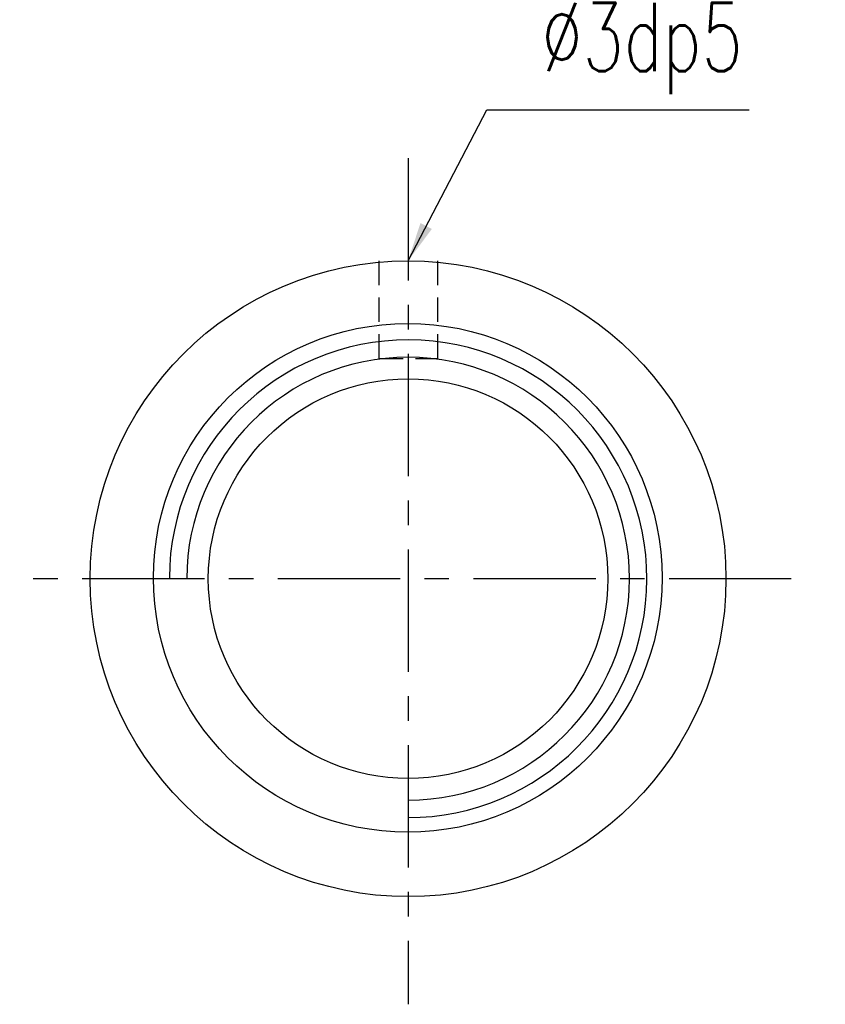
# Model space of a CAD drawing. Extents: x -167 to 168, y 66 to 155.
# Tile 1 of 61: x 57 to 99, y 77 to 127. Entities that reach past the tile are written whole.
import ezdxf

# ---------------------------------------------------------------- set-up
doc = ezdxf.new("R2010")
doc.units = 0
doc.header["$MEASUREMENT"] = 0
doc.linetypes.add('CENTER', pattern=[2, 1.25, -0.25, 0.25, -0.25])
doc.linetypes.add('HIDDEN', pattern=[0.375, 0.25, -0.125])
for name, color, linetype in [('CEN', 1, 'CENTER'), ('DIM', 4, 'CONTINUOUS'), ('HID', 2, 'HIDDEN'), ('OUT', 3, 'CONTINUOUS')]:
    doc.layers.add(name, color=color, linetype=linetype)
doc.styles.add('DIM-7', font='SIMPLEX.shx', dxfattribs={"width": 0.7, "bigfont": 'chineset.shx'})
doc.dimstyles.new('CNS', dxfattribs={"dimtxt": 3.5, "dimasz": 2.5, "dimexe": 1, "dimexo": 1.5, "dimgap": 0.09, "dimtad": 0, "dimdsep": 46, "dimtxsty": 'DIM-7', "dimcen": 0.09, "dimclrd": 1, "dimclre": 1, "dimclrt": 4, "dimadec": 0, "dimazin": 0, "dimtfac": 1, "dimtix": 1, "dimtmove": 2, "dimatfit": 3, "dimfxl": 1, "dimtvp": 0.971429, "dimtolj": 1, "dimarcsym": 0})

msp = doc.modelspace()

# ---------------------------------------------------------------- linework, layer by layer
at = {"layer": 'CEN', "color": 7, "ltscale": 5}
for p, q in [((77.254, 120.241), (77.254, 76.997)), ((96.843, 98.748), (57.398, 98.748))]:
    msp.add_line(p, q, dxfattribs=at)
at = {"layer": 'DIM', "color": 0}
msp.add_arc((77.254, 98.748), 12.206, 269.9148, 179.7944, dxfattribs=at)
at = {"layer": 'DIM', "color": 7, "linetype": 'Continuous', "ltscale": 5}
msp.add_arc((77.254, 98.748), 11.317, 270, 180, dxfattribs=at)
at = {"layer": 'HID', "color": 7, "ltscale": 5}
for p, q in [((75.754, 114.998), (75.754, 109.998)), ((78.754, 114.998), (78.754, 109.998)), ((75.754, 109.998), (78.754, 109.998))]:
    msp.add_line(p, q, dxfattribs=at)
at = {"layer": 'OUT', "color": 7, "ltscale": 5}
for radius in [16.25, 10.214]:
    msp.add_circle((77.254, 98.748), radius, dxfattribs=at)
at = {"layer": 'OUT', "color": 0, "ltscale": 5}
msp.add_circle((77.236, 98.791), 13, dxfattribs=at)

# ---------------------------------------------------------------- texts
at = {"layer": 'DIM', "color": 7, "insert": (84.07, 123.515), "char_height": 3.5, "attachment_point": 7, "style": 'DIM-7'}
msp.add_mtext('\\A1;%%c3dp5', dxfattribs=at)

# ---------------------------------------------------------------- leaders
at = {"layer": 'DIM', "color": 7, "annotation_type": 0, "has_hookline": 1, "hookline_direction": 0, "text_width": 10.617}
msp.add_leader([(77.254, 114.998), (81.27, 122.715), (83.27, 122.715)], dimstyle='CNS', override={"dimscale": 0.8, "dimgap": 1, "dimtad": 1, "dimclrd": 7, "dimclre": 7, "dimclrt": 7, "dimtm": 0.1, "dimtfac": 0.6, "dimtmove": 1}, dxfattribs=at)

doc.saveas('drawing.dxf')
